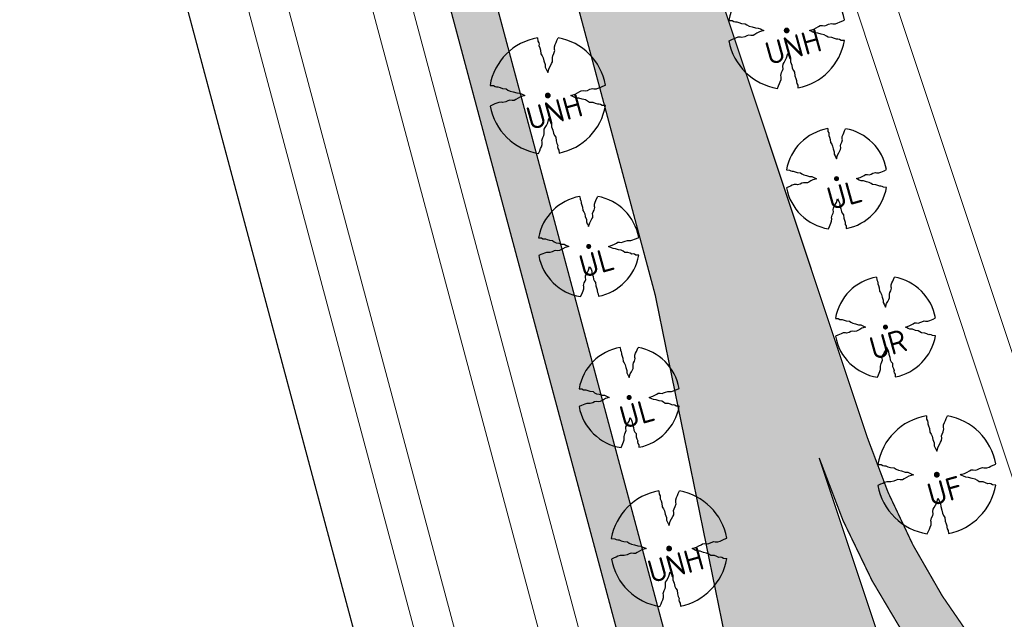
# Model space of a CAD drawing. Header units: metres. Extents: x 102000 to 105000, y 414600 to 420766.
# Tile 117 of 256: x 103241 to 103317, y 418459 to 418505. Entities that reach past the tile are written whole.
import ezdxf

# ---------------------------------------------------------------- set-up
doc = ezdxf.new("R2010")
doc.units = ezdxf.units.M
doc.layers.get('0').update_dxf_attribs({"color": 8})
for name, color, linetype, lineweight in [('00-Ontwerp DKIV', 8, 'Continuous', 0), ('N-RO-WH-WATERLIJN', 150, 'Continuous', 18), ('N-WE-GR-BOOM-T35-500', 50, 'Continuous', 35), ('N-WE-GW-TALUDLIJN-G', 90, 'Continuous', 18), ('N-WE-WH-WATERLIJN-G', 150, 'Continuous', 5)]:
    doc.layers.add(name, color=color, linetype=linetype, lineweight=lineweight)
doc.layers.add('N-GV-GR-BOOM_2021-2022-S', color=1, linetype='Continuous', lineweight=25, true_color=0xff0000)
doc.styles.add('NLCS-ISO-M500-T35', font='NLCS-ISO.ttf', dxfattribs={"height": 1.75})

# ---------------------------------------------------------------- blocks, each defined once
blk = doc.blocks.new('N-SGR-BOOM_1E GROOTTE')
at = {"ltscale": 0.1}
h = blk.add_hatch(color=256, dxfattribs=at)
edge = h.paths.add_edge_path()
edge.add_arc((-0.001990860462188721, 0.003386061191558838), 0.15, 0, 360)
at = {"flags": 128}
for points in [[(-0.524, 2.9575), (-0.514, 2.7865), (-0.463, 2.7055), (-0.451, 2.6245), (-0.454, 2.5555), (-0.41, 2.4485), (-0.369, 2.3205), (-0.356, 2.1315), (-0.288, 2.0405), (-0.234, 1.9285), (-0.203, 1.7705), (-0.139, 1.5935), (-0.134, 1.4535), (-0.085, 1.3455), (-0.039, 1.2505), (-0.004, 1.1785), (0.06100000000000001, 1.3985), (0.129, 1.5215), (0.191, 1.6395), (0.24, 1.7205), (0.246, 1.8335), (0.231, 1.9505), (0.258, 2.0405), (0.313, 2.1495), (0.354, 2.2995), (0.34, 2.3615), (0.339, 2.5025), (0.381, 2.6195), (0.426, 2.7135), (0.467, 2.8215), (0.53, 2.9555)], [(-2.958, 0.5175000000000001), (-2.785, 0.5075000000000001), (-2.702, 0.4585), (-2.622, 0.4455), (-2.554, 0.4515), (-2.446, 0.4055), (-2.32, 0.3645), (-2.13, 0.3505), (-2.041, 0.2835), (-1.924, 0.2255), (-1.766, 0.1955), (-1.593, 0.1345), (-1.453, 0.1295), (-1.344, 0.0805), (-1.25, 0.0355), (-1.177, -0.0015), (-1.397, -0.0655), (-1.521, -0.1335), (-1.638, -0.1955), (-1.719, -0.2455), (-1.831, -0.2495), (-1.949, -0.2355), (-2.041, -0.2625), (-2.149, -0.3165), (-2.297, -0.3585), (-2.359, -0.3455), (-2.501, -0.3465), (-2.617, -0.3875), (-2.711, -0.4315), (-2.82, -0.4705), (-2.954, -0.5355)], [(2.952, -0.5145000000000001), (2.779, -0.5045000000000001), (2.697, -0.4545), (2.618, -0.4415), (2.55, -0.4475), (2.439, -0.4015), (2.313, -0.3605), (2.125, -0.3465), (2.034, -0.2805), (1.92, -0.2245), (1.763, -0.1925), (1.588, -0.1305), (1.446, -0.1255), (1.339, -0.0775), (1.244, -0.0305), (1.172, 0.005500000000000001), (1.392, 0.0695), (1.515, 0.1365), (1.632, 0.1995), (1.712, 0.2495), (1.824, 0.2535), (1.944, 0.2385), (2.034, 0.2665), (2.142, 0.3195), (2.292, 0.3635), (2.354, 0.3495), (2.494, 0.3485), (2.612, 0.3885), (2.706, 0.4365), (2.815, 0.4755), (2.95, 0.5385)], [(-0.479, -2.9585), (-0.414, -2.8235), (-0.373, -2.7165), (-0.33, -2.6225), (-0.289, -2.5045), (-0.288, -2.3645), (-0.303, -2.3005), (-0.26, -2.1515), (-0.208, -2.0425), (-0.18, -1.9525), (-0.193, -1.8345), (-0.188, -1.7235), (-0.138, -1.6425), (-0.075, -1.5255), (-0.007, -1.4015), (0.055, -1.1805), (0.093, -1.2535), (0.137, -1.3475), (0.186, -1.4565), (0.192, -1.5955), (0.254, -1.7715), (0.284, -1.9305), (0.34, -2.0425), (0.407, -2.1335), (0.422, -2.3225), (0.463, -2.4495), (0.508, -2.5585), (0.502, -2.6255), (0.516, -2.7085), (0.5650000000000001, -2.7875), (0.5760000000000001, -2.9405)]]:
    blk.add_lwpolyline(points, dxfattribs=at)
for start, end in [(100.0002194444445, 170.1098166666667), (10.29992500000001, 79.79196666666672), (190.3241250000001, 260.8432527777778), (281.0945583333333, 350.0620888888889)]:
    blk.add_arc((-0.001990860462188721, 0.003386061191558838), 2.999994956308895, start, end)

msp = doc.modelspace()

# ---------------------------------------------------------------- hatches: boundary and pattern name
at = {"layer": '00-Ontwerp DKIV', "transparency": 33554623}
h = msp.add_hatch(color=256, dxfattribs=at)
h.dxf.hatch_style = 1
edge = h.paths.add_edge_path()
edge.add_arc((103298.2239364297, 419477.8513539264), 252.0164552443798, 176.5749344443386, 189.9790041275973, ccw=False)
edge.add_line((103046.6576361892, 419492.907591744), (103056.301389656, 419652.8193898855))
edge.add_arc((103065.0630023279, 419652.79844855), 8.76163769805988, 149.2989375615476, 179.8630562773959, ccw=False)
edge.add_line((103057.5293711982, 419657.2717803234), (103041.7191091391, 419658.2227415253))
edge.add_arc((103024.502755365, 419652.9694413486), 18.00000000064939, -3.451139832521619, 16.96874591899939, ccw=False)
edge.add_line((103042.4701122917, 419651.8858892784), (103041.6379008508, 419638.0862386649))
edge.add_arc((103145.1997498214, 419631.8407649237), 103.7500000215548, 176.5488601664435, 183.9859112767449)
edge.add_line((103041.7007031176, 419624.6289804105), (103044.1366540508, 419589.6697274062))
edge.add_arc((102944.3785367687, 419582.7186098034), 99.99999999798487, -3.4511398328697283, 3.985911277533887, ccw=False)
edge.add_line((103044.1971863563, 419576.6988760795), (103037.6551040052, 419468.218691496))
edge.add_arc((103191.1263172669, 419458.9633528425), 153.7500393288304, 176.5488617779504, 189.1053011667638)
edge.add_line((103039.3136561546, 419434.6324975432), (103040.9006254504, 419424.7287544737))
edge.add_line((103040.9006254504, 419424.7287544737), (103041.5467097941, 419420.6993302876))
edge.add_line((103041.5467097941, 419420.6993302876), (103043.5399603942, 419408.2624172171))
edge.add_arc((103191.4029866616, 419431.9602644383), 149.7499999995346, 189.1052995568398, 194.985952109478)
edge.add_line((103046.746095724, 419393.2375785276), (103094.8516475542, 419213.5289813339))
edge.add_line((103094.8516475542, 419213.5289813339), (103101.3022678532, 419181.9707082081))
edge.add_arc((103083.666907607, 419178.3659795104), 18.00000000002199, -47.20717659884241, 11.55232174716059, ccw=False)
edge.add_line((103095.895196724, 419165.1573101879), (103095.9087119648, 419165.1068211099))
edge.add_line((103095.9087119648, 419165.1068211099), (103097.6368019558, 419158.6511706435))
edge.add_line((103097.6368019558, 419158.6511706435), (103097.6480606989, 419158.609111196))
edge.add_line((103097.6480606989, 419158.609111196), (103097.6510261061, 419158.5980332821))
edge.add_line((103097.6510261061, 419158.5980332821), (103099.8244820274, 419159.1798379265))
edge.add_arc((103100.2123716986, 419157.7308584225), 1.500000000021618, -75.01404788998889, 104.98659888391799, ccw=False)
edge.add_line((103100.6002450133, 419156.28187454), (103098.4267727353, 419155.7000655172))
edge.add_line((103098.4267727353, 419155.7000655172), (103098.4329879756, 419155.6768471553))
edge.add_line((103098.4329879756, 419155.6768471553), (103100.1157329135, 419149.3905928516))
edge.add_line((103100.1157329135, 419149.3905928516), (103100.1204740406, 419149.3728813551))
edge.add_arc((103095.5357731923, 419131.9665457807), 17.99999999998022, 18.419582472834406, 75.24385856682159, ccw=False)
edge.add_line((103112.6135985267, 419137.6540656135), (103125.6026156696, 419098.6521504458))
edge.add_line((103125.6026156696, 419098.6521504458), (103163.4536399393, 418957.2515383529))
edge.add_line((103163.4536399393, 418957.2515383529), (103169.9042602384, 418925.6932652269))
edge.add_arc((103152.2688999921, 418922.0885365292), 18.00000000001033, -47.2071765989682, 11.55232174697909, ccw=False)
edge.add_line((103164.4971891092, 418908.8798672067), (103164.5107043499, 418908.8293781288))
edge.add_line((103164.5107043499, 418908.8293781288), (103166.238794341, 418902.3737276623))
edge.add_line((103166.238794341, 418902.3737276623), (103166.2530184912, 418902.320590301))
edge.add_line((103166.2530184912, 418902.320590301), (103168.4264744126, 418902.9023949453))
edge.add_arc((103168.8143640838, 418901.4534154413), 1.500000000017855, -75.01404788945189, 104.9865988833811, ccw=False)
edge.add_line((103169.2022373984, 418900.0044315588), (103167.0287651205, 418899.422622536))
edge.add_line((103167.0287651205, 418899.422622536), (103167.0349803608, 418899.3994041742))
edge.add_line((103167.0349803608, 418899.3994041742), (103168.7177252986, 418893.1131498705))
edge.add_line((103168.7177252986, 418893.1131498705), (103168.7224664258, 418893.0954383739))
edge.add_arc((103164.1377655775, 418875.6891027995), 17.99999999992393, 18.4195824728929, 75.2438585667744, ccw=False)
edge.add_line((103181.2155909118, 418881.3766226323), (103194.2046080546, 418842.3747074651))
edge.add_line((103194.2046080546, 418842.3747074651), (103231.823976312, 418701.8394960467))
edge.add_line((103231.823976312, 418701.8394960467), (103238.2745966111, 418670.281222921))
edge.add_arc((103220.6392363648, 418666.6764942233), 18.00000000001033, -47.2071765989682, 11.55232174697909, ccw=False)
edge.add_line((103232.8675254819, 418653.4678249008), (103232.8810407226, 418653.4173358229))
edge.add_line((103232.8810407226, 418653.4173358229), (103234.6091307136, 418646.9616853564))
edge.add_line((103234.6091307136, 418646.9616853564), (103234.6233548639, 418646.908547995))
edge.add_line((103234.6233548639, 418646.908547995), (103236.7968107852, 418647.4903526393))
edge.add_arc((103237.1847004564, 418646.0413731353), 1.500000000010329, -75.01404789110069, 104.98659888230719, ccw=False)
edge.add_line((103237.572573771, 418644.5923892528), (103235.3991014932, 418644.01058023))
edge.add_line((103235.3991014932, 418644.01058023), (103235.4053167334, 418643.9873618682))
edge.add_line((103235.4053167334, 418643.9873618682), (103237.0880616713, 418637.7011075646))
edge.add_line((103237.0880616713, 418637.7011075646), (103237.0928027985, 418637.683396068))
edge.add_arc((103232.5081019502, 418620.2770604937), 17.99999999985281, 18.41958247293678, 75.2438585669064, ccw=False)
edge.add_line((103249.5859272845, 418625.9645803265), (103262.5749444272, 418586.9626651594))
edge.add_line((103262.5749444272, 418586.9626651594), (103290.1222633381, 418484.0537523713))
edge.add_line((103290.1222633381, 418484.0537523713), (103297.836137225, 418446.292630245))
edge.add_arc((103314.5047993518, 418407.4697220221), 42.24999999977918, 107.02271534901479, 113.23632460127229, ccw=False)
edge.add_line((103302.1360773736, 418447.8686974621), (103301.856304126, 418448.9131974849))
edge.add_line((103301.856304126, 418448.9131974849), (103300.2505772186, 418454.9079872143))
edge.add_arc((103301.6995005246, 418455.2960867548), 1.500000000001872, 14.994587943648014, 194.9948977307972, ccw=False)
edge.add_line((103303.1484259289, 418455.6841784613), (103304.7543138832, 418449.6887874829))
edge.add_line((103304.7543138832, 418449.6887874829), (103305.0272221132, 418448.669917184))
edge.add_line((103305.0272221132, 418448.669917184), (103306.1321855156, 418448.9657008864))
edge.add_arc((103294.4959860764, 418492.4352173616), 44.99999999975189, 284.9859521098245, 289.9286120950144)
edge.add_line((103309.8341939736, 418450.1299058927), (103307.6012664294, 418456.8373155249))
edge.add_line((103307.6012664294, 418456.8373155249), (103302.707958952, 418471.5361434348))
edge.add_arc((103359.6362746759, 418490.4878418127), 60.00000002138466, 198.4128380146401, 213.1251651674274)
edge.add_arc((103359.6362746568, 418490.4878418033), 60.00000000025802, 213.1251651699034, 220.1845762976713)
edge.add_arc((103359.6362746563, 418490.4878418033), 59.99999999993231, 220.1845762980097, 223.7621945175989)
edge.add_arc((103359.6362746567, 418490.4878418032), 60.0000000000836, 223.7621945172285, 284.9859521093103)
edge.add_line((103375.1512072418, 418432.5284865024), (103387.0106692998, 418435.7031034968))
edge.add_line((103387.0106692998, 418435.7031034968), (103385.8938181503, 418439.8814131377))
edge.add_line((103385.8938181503, 418439.8814131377), (103385.8824319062, 418439.8783653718))
edge.add_line((103385.8824319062, 418439.8783653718), (103374.0131983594, 418436.7013171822))
edge.add_arc((103359.5333792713, 418490.796925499), 55.99999999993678, 225.2215921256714, 284.9851210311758, ccw=False)
edge.add_arc((103359.533379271, 418490.796925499), 55.9999999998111, 221.3891326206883, 225.2215921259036, ccw=False)
edge.add_arc((103359.5333792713, 418490.796925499), 56.00000000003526, 198.4128380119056, 221.3891326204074, ccw=False)
edge.add_line((103306.4002846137, 418473.1086736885), (103277.8963273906, 418558.7306714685))
edge.add_line((103277.8963273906, 418558.7306714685), (103267.6561565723, 418596.9850238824))
edge.add_line((103267.6561565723, 418596.9850238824), (103261.2171809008, 418628.5322969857))
edge.add_arc((103278.8535710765, 418632.131983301), 17.99999999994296, 108.50536345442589, 191.5359399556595, ccw=False)
edge.add_line((103273.1404893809, 418649.2012743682), (103271.9134875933, 418653.7850024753))
edge.add_line((103271.9134875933, 418653.7850024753), (103262.688286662, 418651.3155414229))
edge.add_arc((103262.3004151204, 418652.76452578), 1.499999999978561, 104.9855703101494, 284.9858819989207, ccw=False)
edge.add_line((103261.9125514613, 418654.2135122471), (103271.1377409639, 418656.6829702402))
edge.add_line((103271.1377409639, 418656.6829702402), (103270.0380655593, 418660.7910433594))
edge.add_arc((103266.9770112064, 418678.5288545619), 18.00000000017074, 198.4195824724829, 279.79122475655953, ccw=False)
edge.add_line((103249.8991858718, 418672.8413347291), (103236.910168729, 418711.8432498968))
edge.add_line((103236.910168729, 418711.8432498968), (103199.2858201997, 418852.3970661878))
edge.add_line((103199.2858201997, 418852.3970661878), (103192.8468445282, 418883.9443392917))
edge.add_arc((103210.4832347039, 418887.5440256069), 17.99999999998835, 108.50536345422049, 191.5359399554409, ccw=False)
edge.add_line((103204.7701530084, 418904.6133166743), (103203.5431512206, 418909.1970447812))
edge.add_line((103203.5431512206, 418909.1970447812), (103194.3179502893, 418906.7275837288))
edge.add_arc((103193.9300805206, 418908.1765685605), 1.499999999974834, 104.9855002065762, 284.9858118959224, ccw=False)
edge.add_line((103193.5422186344, 418909.6255555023), (103202.7674045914, 418912.0950125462))
edge.add_line((103202.7674045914, 418912.0950125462), (103201.6677291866, 418916.2030856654))
edge.add_arc((103198.6066748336, 418933.9408968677), 18.00000000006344, 198.4195824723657, 279.79122475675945, ccw=False)
edge.add_line((103181.5288494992, 418928.253377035), (103168.5398323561, 418967.2552922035))
edge.add_line((103168.5398323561, 418967.2552922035), (103130.6838278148, 419108.674509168))
edge.add_line((103130.6838278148, 419108.674509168), (103124.244852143, 419140.2217822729))
edge.add_arc((103141.8812423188, 419143.8214685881), 18.00000000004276, 108.5053634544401, 191.5359399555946, ccw=False)
edge.add_line((103136.1681606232, 419160.8907596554), (103134.9411588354, 419165.4744877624))
edge.add_line((103134.9411588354, 419165.4744877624), (103125.7159579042, 419163.00502671))
edge.add_arc((103125.3280881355, 419164.4540115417), 1.499999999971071, 104.9855002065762, 284.9858118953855, ccw=False)
edge.add_line((103124.9402262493, 419165.9029984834), (103134.1654122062, 419168.3724555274))
edge.add_line((103134.1654122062, 419168.3724555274), (103133.0657368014, 419172.4805286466))
edge.add_arc((103130.0046824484, 419190.2183398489), 18.0000000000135, 198.4195824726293, 279.79122475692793, ccw=False)
edge.add_line((103112.926857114, 419184.5308200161), (103099.9378399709, 419223.5327351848))
edge.add_line((103099.9378399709, 419223.5327351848), (103062.996899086, 419361.5335357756))
edge.add_arc((103304.7357101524, 419426.2437337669), 250.2499999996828, 189.1052995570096, 194.9859521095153, ccw=False)
edge.add_line((103057.639066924, 419386.6418221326), (103051.9365311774, 419422.2228681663))
edge.add_line((103051.9365311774, 419422.2228681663), (103051.9234976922, 419422.3041907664))
edge.add_line((103051.9234976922, 419422.3041907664), (103050.0201575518, 419434.1801063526))
edge = h.paths.add_edge_path(flags=16)
edge.add_line((103045.2527020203, 419421.2725162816), (103048.2174958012, 419421.7310650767))
edge.add_line((103048.2174958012, 419421.7310650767), (103048.2175775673, 419421.7305548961))
edge.add_line((103048.2175775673, 419421.7305548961), (103049.278254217, 419415.112449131))
edge.add_arc((103047.7971554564, 419414.8750750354), 1.499999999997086, -170.89470044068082, 9.105299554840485, ccw=False)
edge.add_line((103046.3160566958, 419414.6377009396), (103045.2528414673, 419421.2716461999))
edge.add_line((103045.2528414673, 419421.2716461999), (103045.2527022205, 419421.2725163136))
edge.add_line((103045.2527022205, 419421.2725163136), (103045.2527020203, 419421.2725162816))
edge = h.paths.add_edge_path(flags=16)
edge.add_line((103047.5661013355, 419425.795449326), (103044.6047268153, 419425.3215322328))
edge.add_line((103044.6047268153, 419425.3215322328), (103043.6258169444, 419431.4234868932))
edge.add_arc((103045.106915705, 419431.660860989), 1.500000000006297, 9.105299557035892, 189.1052995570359, ccw=False)
edge.add_line((103046.5880144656, 419431.8982350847), (103047.5662379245, 419425.7945970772))
edge.add_line((103047.5662379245, 419425.7945970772), (103047.5661013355, 419425.795449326))
edge = h.paths.add_edge_path(flags=16)
edge.add_line((103049.3330490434, 419657.7082529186), (103047.3375545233, 419657.8430923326))
edge.add_line((103047.3375545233, 419657.8430923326), (103046.704015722, 419647.3379344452))
edge.add_line((103046.704015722, 419647.3379344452), (103045.7916956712, 419632.2099305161))
edge.add_arc((103145.6221893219, 419626.0611728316), 100.019671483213, 176.4754918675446, 183.9855418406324)
edge.add_line((103045.8444033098, 419619.1093311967), (103047.2812701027, 419598.4883126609))
edge.add_arc((103048.2788512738, 419598.5578239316), 1.000000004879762, 183.9859166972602, 363.9859301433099)
edge.add_line((103049.2764324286, 419598.6273354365), (103047.8486009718, 419619.1186844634))
edge.add_arc((103147.6067182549, 419626.0698021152), 100.0000000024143, 176.54886016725, 183.9859113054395, ccw=False)
edge.add_line((103047.7880686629, 419632.0895358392), (103049.3330490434, 419657.7082529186))
edge = h.paths.add_edge_path(flags=16)
edge.add_line((103109.6293821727, 419178.6266078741), (103106.731408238, 419177.8508842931))
edge.add_line((103106.731408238, 419177.8508842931), (103104.8566930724, 419184.8542845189))
edge.add_arc((103106.3056725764, 419185.2421741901), 1.500000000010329, 14.985952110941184, 194.9865988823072, ccw=False)
edge.add_line((103107.7546564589, 419185.6300475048), (103109.6293821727, 419178.6266078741))
edge = h.paths.add_edge_path(flags=16)
edge.add_line((103110.1465465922, 419176.6946293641), (103110.8576439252, 419174.0381728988))
edge.add_arc((103109.4086596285, 419173.6503011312), 1.499999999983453, -165.0144386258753, 14.985890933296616, ccw=False)
edge.add_line((103107.9596731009, 419173.2624376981), (103107.2485726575, 419175.9189057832))
edge.add_line((103107.2485726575, 419175.9189057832), (103110.1465465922, 419176.6946293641))
edge = h.paths.add_edge_path(flags=16)
edge.add_line((103118.2918829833, 419146.2659798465), (103115.3939090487, 419145.4902562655))
edge.add_line((103115.3939090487, 419145.4902562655), (103114.6828170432, 419148.1466928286))
edge.add_arc((103116.1317965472, 419148.5345824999), 1.500000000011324, 14.985952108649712, 194.9865988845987, ccw=False)
edge.add_line((103117.5807804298, 419148.9224558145), (103118.2918829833, 419146.2659798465))
edge = h.paths.add_edge_path(flags=16)
edge.add_line((103115.9110734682, 419143.5582777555), (103118.8090474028, 419144.3340013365))
edge.add_line((103118.8090474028, 419144.3340013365), (103120.683767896, 419137.3305812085))
edge.add_arc((103119.2347835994, 419136.9427094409), 1.499999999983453, -165.0144386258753, 14.985890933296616, ccw=False)
edge.add_line((103117.7857970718, 419136.5548460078), (103115.9110734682, 419143.5582777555))
edge = h.paths.add_edge_path(flags=16)
edge.add_line((103175.3334006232, 418921.5734413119), (103178.231374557, 418922.3491648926))
edge.add_line((103178.231374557, 418922.3491648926), (103176.3567182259, 418929.3523453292))
edge.add_arc((103174.9077343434, 418928.9644720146), 1.500000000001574, 14.98595210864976, 194.9859521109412)
edge.add_line((103173.4587504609, 418928.5765986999), (103175.3334006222, 418921.5734413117))
edge = h.paths.add_edge_path(flags=16)
edge.add_line((103178.7485389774, 418920.4171863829), (103175.8505650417, 418919.6414628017))
edge.add_line((103175.8505650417, 418919.6414628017), (103176.5617374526, 418916.984725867))
edge.add_arc((103178.010721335, 418917.3725991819), 1.49999999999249, 194.9859521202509, 374.9859521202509)
edge.add_line((103179.4597052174, 418917.7604724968), (103178.7485389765, 418920.4171863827))
edge = h.paths.add_edge_path(flags=16)
edge.add_line((103183.9959014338, 418889.2128132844), (103186.8938753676, 418889.988536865))
edge.add_line((103186.8938753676, 418889.988536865), (103186.1828421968, 418892.6447536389))
edge.add_arc((103184.7338583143, 418892.2568803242), 1.500000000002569, 14.98595211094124, 194.9859521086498)
edge.add_line((103183.2848744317, 418891.8690070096), (103183.9959014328, 418889.2128132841))
edge = h.paths.add_edge_path(flags=16)
edge.add_line((103187.411039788, 418888.0565583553), (103184.5130658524, 418887.2808347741))
edge.add_line((103184.5130658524, 418887.2808347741), (103186.3878614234, 418880.2771341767))
edge.add_arc((103187.8368453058, 418880.6650074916), 1.49999999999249, 194.9859521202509, 374.9859521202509)
edge.add_line((103189.2858291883, 418881.0528808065), (103187.4110397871, 418888.056558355))
edge = h.paths.add_edge_path(flags=16)
edge.add_line((103243.7037369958, 418666.161399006), (103246.6017109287, 418666.9371225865))
edge.add_line((103246.6017109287, 418666.9371225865), (103244.7270973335, 418673.9401433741))
edge.add_arc((103243.278113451, 418673.5522700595), 1.500000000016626, 14.98595211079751, 194.9859521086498)
edge.add_line((103241.8291295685, 418673.1643967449), (103243.703736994, 418666.1613990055))
edge = h.paths.add_edge_path(flags=16)
edge.add_line((103247.11887535, 418665.0051440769), (103244.2209014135, 418664.2294204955))
edge.add_line((103244.2209014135, 418664.2294204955), (103244.9321165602, 418661.5725239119))
edge.add_arc((103246.3811004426, 418661.9603972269), 1.49999999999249, 194.9859521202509, 374.9859521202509)
edge.add_line((103247.830084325, 418662.3482705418), (103247.1188753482, 418665.0051440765))
edge = h.paths.add_edge_path(flags=16)
edge.add_line((103252.3662378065, 418633.8007709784), (103255.2642117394, 418634.5764945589))
edge.add_line((103255.2642117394, 418634.5764945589), (103254.5532213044, 418637.2325516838))
edge.add_arc((103253.1042374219, 418636.8446783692), 1.499999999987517, 14.98595210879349, 194.9859521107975)
edge.add_line((103251.6552535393, 418636.4568050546), (103252.3662378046, 418633.8007709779))
edge = h.paths.add_edge_path(flags=16)
edge.add_line((103255.7813761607, 418632.6445160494), (103252.8834022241, 418631.8687924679))
edge.add_line((103252.8834022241, 418631.8687924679), (103254.758240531, 418624.8649322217))
edge.add_arc((103256.2072244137, 418625.2528055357), 1.499999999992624, 194.9859520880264, 374.9859520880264)
edge.add_line((103257.6562082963, 418625.6406788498), (103255.7813761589, 418632.6445160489))
h = msp.add_hatch(color=256, dxfattribs=at)
h.dxf.hatch_style = 1
h.paths.add_polyline_path([(103243.7956275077, 418620.3780279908), (103247.1765899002, 418621.283065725), (103291.8958729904, 418454.2246010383), (103288.5149105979, 418453.3195633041)])

# ---------------------------------------------------------------- linework, layer by layer
at = {"layer": '00-Ontwerp DKIV', "transparency": 33554687, "const_width": 0.1}
msp.add_lwpolyline([(103249.5859272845, 418625.9645803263, 0.06903910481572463), (103247.3925298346, 418630.3990072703), (103246.8459718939, 418630.2527057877, 0.4142158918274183), (103245.4311424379, 418627.8035587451), (103247.1765899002, 418621.283065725), (103291.8958729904, 418454.2246010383), (103293.8210007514, 418447.0328737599, 0.4667692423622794), (103296.6005191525, 418445.7384984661, -0.008013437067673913), (103297.836137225, 418446.2926302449), (103290.1222633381, 418484.0537523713), (103262.5749444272, 418586.9626651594), (103249.5859272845, 418625.9645803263, 0.06903910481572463)], format="xyb", close=True, dxfattribs=at)
for points in [[(102986.5516704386, 418339.8676814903), (102976.2871692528, 418400.6327118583), (102967.6163258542, 418447.8695928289), (102961.5511487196, 418479.7903984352), (102958.4088385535, 418494.7428805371), (103001.9298491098, 418503.8889549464), (102986.5480849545, 418561.3508310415), (103195.8334082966, 418617.3736709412), (103222.9306401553, 418622.9124389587), (103272.7711913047, 418436.7223800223), (103253.8957612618, 418431.6696836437), (103258.445012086, 418414.6749823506), (103227.3928616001, 418404.3375988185)], [(103243.7956275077, 418620.3780279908), (103247.1765899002, 418621.283065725), (103291.8958729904, 418454.2246010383), (103288.5149105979, 418453.3195633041)]]:
    msp.add_lwpolyline(points, close=True, dxfattribs=at)
at = {"layer": '00-Ontwerp DKIV', "transparency": 33554687, "const_width": 0.1, "flags": 128}
for points in [[(103262.5749444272, 418586.9626651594), (103290.1222633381, 418484.0537523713), (103297.836137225, 418446.292630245, -0.02711862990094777), (103302.1360773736, 418447.8686974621), (103301.856304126, 418448.9131974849), (103300.2505772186, 418454.9079872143, -1.000002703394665), (103303.1484259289, 418455.6841784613), (103304.7543138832, 418449.6887874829), (103305.0272221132, 418448.669917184), (103306.1321855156, 418448.9657008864, 0.02156976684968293), (103309.8341939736, 418450.1299058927), (103307.6012664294, 418456.8373155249), (103302.707958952, 418471.5361434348, 0.06428296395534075), (103309.3875478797, 418457.6996509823, 0.03081223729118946), (103313.7980893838, 418451.772718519, 0.01561157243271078), (103316.3032685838, 418448.9878347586, 0.273680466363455), (103375.1512072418, 418432.5284865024)], [(103317.5201359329, 418453.771429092, -0.1005902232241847), (103306.4002846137, 418473.1086736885), (103277.8963273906, 418558.7306714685)]]:
    msp.add_lwpolyline(points, format="xyb", dxfattribs=at)
at = {"layer": 'N-RO-WH-WATERLIJN', "color": 8, "transparency": 33554687}
msp.add_lwpolyline([(103237.540466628, 418621.3155161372, 1.000265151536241), (103231.5517644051, 418619.710697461), (103231.57828643, 418619.6116187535), (103254.7440587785, 418533.0709120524), (103278.0298389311, 418446.081890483, 1.000007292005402), (103284.0189795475, 418447.6850731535)], format="xyb", close=True, dxfattribs=at)
at = {"layer": 'N-WE-GW-TALUDLIJN-G', "color": 8, "transparency": 33554687, "flags": 128}
for points in [[(103374.0501402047, 418629.0782400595), (103374.0501402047, 418629.0782400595), (103372.617996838, 418623.392000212), (103371.110001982, 418617.138002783), (103364.21399688, 418590.820002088), (103355.458999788, 418558.100002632), (103352.745997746, 418548.659998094), (103347.421998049, 418529.258001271), (103342.447003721, 418511.98299938), (103335.9402106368, 418488.8083209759), (103333.4724071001, 418479.778242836, -0.03368075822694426), (103328.9382307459, 418469.2913829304, -0.6984863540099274), (103317.6765113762, 418469.6294817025), (103287.0955657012, 418561.4904693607), (103268.838517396, 418629.6935855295, -0.999998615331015), (103280.6235906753, 418632.8482721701), (103298.7862643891, 418564.9977125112), (103316.5249291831, 418511.7131841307, 0.746808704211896), (103322.2747839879, 418511.9057578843), (103354.0954153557, 418634.2738327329), (103354.0954153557, 418634.2738327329, -0.9112745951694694), (103374.0501402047, 418629.0782400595), (103374.0501402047, 418629.0782400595)], [(103275.1318620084, 418445.3061780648, 1.000005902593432), (103286.91694954, 418448.4608114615), (103240.4384372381, 418622.0912521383, 1.000190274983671), (103228.6539689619, 418618.9343070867), (103275.131862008, 418445.3061780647)]]:
    msp.add_lwpolyline(points, format="xyb", close=True, dxfattribs=at)
at = {"layer": 'N-WE-WH-WATERLIJN-G', "color": 8}
msp.add_lwpolyline([(103356.98, 418581.35), (103369.2536520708, 418630.503670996, 0.9865723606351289), (103358.9702506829, 418633.1530375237), (103327.1883714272, 418510.9339861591, -0.7468087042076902), (103313.7720435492, 418510.4846474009), (103295.9061375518, 418564.1553172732), (103277.7256262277, 418632.0725131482, 0.9916852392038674), (103271.736485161, 418630.4693321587), (103289.9703276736, 418562.3529062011), (103320.5229271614, 418470.5770666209, 0.7078339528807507), (103326.1808504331, 418470.4780256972), (103328.6267238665, 418475.649713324), (103330.6802542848, 418480.8754587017), (103356.98, 418581.35)], format="xyb", close=True, dxfattribs=at)

# ---------------------------------------------------------------- block references
at = {"layer": 'N-GV-GR-BOOM_2021-2022-S', "transparency": 33554687}
for p, xscale, yscale, zscale in [((103300.2134765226, 418504.3526232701), 1.5, 1.5, 1.5), ((103281.8827496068, 418499.3607939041), 1.5, 1.5, 1.5), ((103304.0384350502, 418492.976222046), 1.3, 1.3, 1.3), ((103285.0200836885, 418487.7742351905), 1.3, 1.3, 1.3), ((103307.7942378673, 418481.5851908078), 1.3, 1.3, 1.3), ((103288.1229588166, 418476.1823343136), 1.3, 1.3, 1.3), ((103311.735172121, 418470.2496601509), 1.533157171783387, 1.533157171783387, 1.533157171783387), ((103291.1911371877, 418464.5811455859), 1.5, 1.5, 1.5)]:
    msp.add_blockref('N-SGR-BOOM_1E GROOTTE', p, dxfattribs=dict(at, xscale=xscale, yscale=yscale, zscale=zscale))

# ---------------------------------------------------------------- texts
at = {"layer": 'N-WE-GR-BOOM-T35-500', "style": 'NLCS-ISO-M500-T35'}
for s, p in [('UNH', (103298.8691129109, 418501.6763043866)), ('UNH', (103280.5383859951, 418496.6844750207)), ('UL', (103303.6045322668, 418490.5425257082)), ('UL', (103284.5861809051, 418485.3405388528)), ('UR', (103306.866372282, 418479.0444715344)), ('UL', (103287.6890560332, 418473.7486379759)), ('UF', (103311.3012693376, 418467.8159638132)), ('UNH', (103289.846773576, 418461.9048267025))]:
    msp.add_text(s, height=1.75, rotation=15.46, dxfattribs=at).set_placement(p)

doc.saveas('drawing.dxf')
